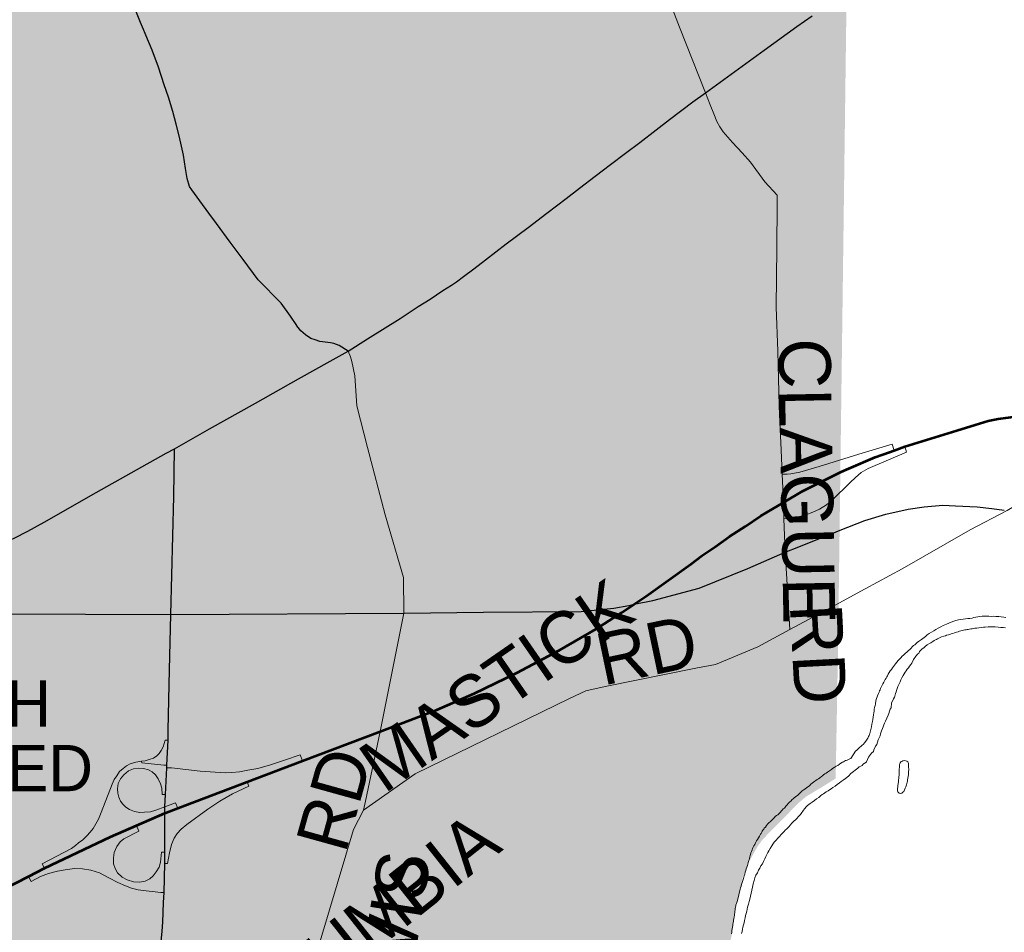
# Model space of a CAD drawing. Header units: feet. Extents: x 92 to 141.3, y -5 to 23.6.
# Tile 52 of 256: x 111.2 to 113.4, y 5.1 to 7.1. Entities that reach past the tile are written whole.
import ezdxf
from ezdxf.enums import TextEntityAlignment as Align

# ---------------------------------------------------------------- set-up
doc = ezdxf.new("R2010")
doc.units = ezdxf.units.FT
doc.header["$MEASUREMENT"] = 0
doc.linetypes.add('CUY - Design$0$DGN1', pattern=[2231.760665, 0, -2231.760665])
for name, color, linetype, lineweight in [('CUY - Design$0$GM_X_City_Street', 7, 'Continuous', 0), ('CUY - Design$0$GM_X_Corporation', 7, 'CUY - Design$0$DGN1', 13), ('CUY - Design$0$GM_X_Corporation_Text', 7, 'Continuous', 13), ('CUY - Design$0$GM_X_Interchange_Ramps', 1, 'Continuous', 13), ('CUY - Design$0$GM_X_Interstate_Route', 1, 'Continuous', 53), ('CUY - Design$0$GM_X_Major_River', 5, 'Continuous', 13), ('CUY - Design$0$GM_X_Minor_Lake', 5, 'Continuous', 0), ('CUY - Design$0$GM_X_State_Route', 1, 'Continuous', 30)]:
    doc.layers.add(name, color=color, linetype=linetype, lineweight=lineweight)
doc.layers.add('CUY - Design$0$GM_X_State_Location', color=7, linetype='Continuous', lineweight=13, plot=False)
doc.layers.add('TX_X_20', color=7, linetype='Continuous')
doc.styles.add('CUY - Design$0$Styledgn030', font='dgn030.shx')

msp = doc.modelspace()

# ---------------------------------------------------------------- hatches: boundary and pattern name
at = {"layer": 'CUY - Design$0$GM_X_Corporation'}
for points in [[(107.6859, 10.2175), (109.3309, 10.2037), (113.0824, 10.169), (113.0543, 8.2495), (113.0532, 8.1738), (113.0498, 8.0281), (112.5478, 8.0322), (112.5466, 8.0091), (112.0028, 8.0144), (111.9877, 7.4623), (111.4562, 7.4668), (111.452, 7.2861), (111.4503, 7.2089), (111.4484, 7.159), (111.4419, 6.939), (109.7795, 6.9539), (109.767, 6.5809), (109.566, 6.5734), (109.5833, 6.5557), (109.4212, 6.3961), (109.4135, 6.375), (109.2203, 6.372), (109.2213, 5.799), (109.0545, 5.7974), (109.0295, 5.4342), (108.2575, 5.4392), (108.2534, 5.2366), (107.6693, 5.2421), (107.6725, 5.7958), (107.6773, 6.6519)], [(107.6693, 5.2421), (108.2534, 5.2366), (108.2575, 5.4392), (109.0295, 5.4342), (109.0545, 5.7974), (109.2213, 5.799), (109.2203, 6.372), (109.4135, 6.375), (109.4212, 6.3961), (109.5833, 6.5557), (109.566, 6.5734), (109.767, 6.5809), (109.7795, 6.9539), (111.4419, 6.939), (111.4484, 7.159), (111.4503, 7.2089), (111.452, 7.2861), (111.4562, 7.4668), (111.9877, 7.4623), (112.0028, 8.0144), (112.5466, 8.0091), (112.5478, 8.0322), (113.0498, 8.0281), (113.0385, 7.2174), (113.0193, 5.748), (113.014, 5.4581), (112.9828, 5.4386), (112.9486, 5.4182), (112.9322, 5.4045), (112.851, 5.3221), (112.8383, 5.3039), (112.819, 5.2683), (112.8084, 5.2422), (112.7999, 5.2088), (112.7938, 5.1815), (112.7826, 5.1093), (112.7664, 5.0407), (112.757, 5.0093), (112.7472, 4.994), (112.7316, 4.9816), (112.7139, 4.9732), (112.7024, 4.9711), (112.683, 4.9714), (112.6566, 4.9792), (112.6116, 4.9987), (112.5509, 5.0335), (112.5496, 4.8499), (112.5731, 4.8455), (112.5979, 4.8357), (112.6173, 4.8234), (112.6346, 4.805), (112.6491, 4.7914), (112.6698, 4.7766), (112.7075, 4.7496), (112.6686, 4.7486), (111.5394, 4.7582), (111.5344, 4.3514), (109.9034, 4.3586), (109.8998, 3.8008), (109.8088, 3.8012), (109.7046, 3.8007), (109.148, 3.8051), (109.148, 3.5707), (108.9454, 3.5777), (108.9441, 3.378), (107.6607, 3.391)]]:
    msp.add_hatch(color=256, dxfattribs=at).paths.add_polyline_path(points)

# ---------------------------------------------------------------- linework, layer by layer
at = {"layer": 'CUY - Design$0$GM_X_City_Street', "flags": 128}
for points in [[(112.7243, 6.9859), (112.6659, 7.1318), (112.6328, 7.2194), (112.6086, 7.2543), (112.5483, 7.4167), (112.5323, 7.4546), (112.5443, 7.8335), (112.5471, 7.9766), (112.5472, 7.9776)], [(112.8884, 6.2882), (112.8851, 6.4098), (112.8817, 6.5083), (112.8833, 6.6403), (112.8836, 6.7359), (112.8836, 6.7578), (112.8564, 6.7874), (112.8245, 6.8309), (112.8054, 6.8516), (112.7846, 6.875), (112.7638, 6.899), (112.7561, 6.9097), (112.7493, 6.9217), (112.7424, 6.9385), (112.7347, 6.959), (112.7243, 6.9859)], [(111.9624, 5.3876), (111.9667, 5.4074), (111.9997, 5.5632), (112.0521, 5.8266), (112.0515, 5.9057), (112.0104, 6.0453), (111.971, 6.1957), (111.9476, 6.2887), (111.9432, 6.3553), (111.9367, 6.3874), (111.9336, 6.3976), (111.9281, 6.4101)], [(112.8923, 6.1904), (112.8894, 6.252), (112.8884, 6.2882)], [(113.0046, 5.8402), (113.0798, 5.8806), (113.1619, 5.9256), (113.3136, 6.0119), (113.396, 6.055), (113.4651, 6.0963), (113.5531, 6.171), (113.6122, 6.226), (113.6238, 6.2355)], [(112.9015, 5.9624), (112.8989, 6.0369), (112.8976, 6.0733), (112.8948, 6.136), (112.8923, 6.1904)], [(112.9028, 5.9394), (112.9015, 5.9624)], [(112.9118, 5.7903), (112.9028, 5.9394)], [(111.9624, 5.3876), (112.0775, 5.4687), (112.4211, 5.6366), (112.4574, 5.6533), (112.5006, 5.6634), (112.7023, 5.7036), (112.7464, 5.7119), (112.8407, 5.7517), (112.9118, 5.7903), (113.0046, 5.8402)], [(111.8159, 4.9292), (111.9405, 5.3442), (111.9624, 5.3876)]]:
    msp.add_lwpolyline(points, dxfattribs=at)
at = {"layer": 'CUY - Design$0$GM_X_Corporation', "flags": 128}
for points in [[(107.6859, 10.2175), (109.3309, 10.2037), (113.0824, 10.169), (113.0543, 8.2495), (113.0532, 8.1738), (113.0498, 8.0281), (112.5478, 8.0322), (112.5466, 8.0091), (112.0028, 8.0144), (111.9877, 7.4623), (111.4562, 7.4668), (111.452, 7.2861), (111.4503, 7.2089), (111.4484, 7.159), (111.4419, 6.939), (109.7795, 6.9539), (109.767, 6.5809), (109.566, 6.5734), (109.5833, 6.5557), (109.4212, 6.3961), (109.4135, 6.375), (109.2203, 6.372), (109.2213, 5.799), (109.0545, 5.7974), (109.0295, 5.4342), (108.2575, 5.4392), (108.2534, 5.2366), (107.6693, 5.2421), (107.6725, 5.7958), (107.6773, 6.6519), (107.6859, 10.2175)], [(115.4589, 9.3015), (115.4843, 9.3061), (115.5147, 9.3125), (115.5451, 9.3164), (115.5669, 9.3177), (115.6002, 9.32), (115.6611, 9.3216), (115.6834, 9.3221), (115.7224, 9.327), (115.7783, 9.3343), (115.814, 9.3379), (115.8362, 9.3412), (115.8651, 9.3397), (115.9034, 9.3384), (115.9301, 9.3402), (115.9551, 9.3477), (115.9828, 9.3648), (115.9977, 9.3799), (116.0204, 9.4014), (116.0479, 9.4259), (116.071, 9.4441), (116.104, 9.4654), (116.1362, 9.4796), (116.1621, 9.4868), (116.1866, 9.4926), (116.2109, 9.4927), (116.239, 9.4887), (116.2792, 9.4755), (116.3155, 9.4535), (116.3389, 9.4338), (116.3533, 9.4172), (116.3604, 9.3897), (116.357, 9.3752), (116.3446, 9.356), (116.33, 9.3408), (116.3072, 9.3288), (116.2864, 9.3181), (116.2574, 9.3043), (116.2247, 9.2925), (116.1907, 9.2861), (116.1619, 9.281), (116.1064, 9.277), (116.0813, 9.2752), (116.0435, 9.2699), (116.0066, 9.2638), (115.9811, 9.2584), (115.9668, 9.2564), (115.9537, 9.2504), (115.9407, 9.2423), (115.9249, 9.2263), (115.9085, 9.2025), (115.9003, 9.18), (115.8986, 9.1585), (115.9024, 9.1347), (115.9131, 9.1118), (115.9499, 9.0433), (115.9823, 8.9878), (116.0057, 8.9491), (116.0319, 8.9113), (116.0649, 8.8682), (116.0823, 8.8438), (116.1003, 8.8252), (116.1287, 8.8048), (116.1483, 8.7924), (116.1601, 8.7806), (116.1724, 8.7627), (116.1828, 8.7328), (116.1878, 8.7107), (116.1833, 8.6879), (116.175, 8.6716), (116.1603, 8.661), (116.137, 8.654), (116.1124, 8.6465), (116.0924, 8.6391), (116.0761, 8.6297), (116.0396, 8.5996), (116.0105, 8.5731), (115.9831, 8.5395), (115.9515, 8.4927), (115.9269, 8.4427), (115.8846, 8.3553), (115.861, 8.3152), (115.8422, 8.2872), (115.8184, 8.2636), (115.7965, 8.2479), (115.7638, 8.2328), (115.7339, 8.2252), (115.6743, 8.2195), (115.6208, 8.2147), (115.5773, 8.2084), (115.5449, 8.1995), (115.5266, 8.1897), (115.5133, 8.175), (115.503, 8.1537), (115.4943, 8.1325), (115.4889, 8.1163), (115.4845, 8.0659), (115.4819, 8.0312), (115.4783, 7.9817), (115.4789, 7.9536), (115.4819, 7.9265), (115.4896, 7.8895), (115.4983, 7.8666), (115.5115, 7.8438), (115.5238, 7.8238), (115.5551, 7.7823), (115.5729, 7.7563), (115.5878, 7.7327), (115.5969, 7.7098), (115.6001, 7.6937), (115.6016, 7.676), (115.5986, 7.6632), (115.5924, 7.642), (115.5783, 7.6071), (115.5576, 7.57), (115.5359, 7.5386), (115.513, 7.5109), (115.483, 7.486), (115.4611, 7.4719), (115.4398, 7.4629), (115.3751, 7.4446), (115.3554, 7.4414), (115.3344, 7.4422), (115.3104, 7.4454), (115.288, 7.4528), (115.2659, 7.4676), (115.216, 7.5116), (115.1696, 7.5494), (115.135, 7.5714), (115.0971, 7.5917), (115.0714, 7.6027), (115.0452, 7.6125), (115.01, 7.6208), (114.9654, 7.629), (114.9183, 7.6384), (114.8749, 7.6437), (114.8423, 7.6463), (114.8141, 7.6396), (114.79, 7.6276), (114.7693, 7.6111), (114.7561, 7.5898), (114.7483, 7.569), (114.7433, 7.5507), (114.7423, 7.5359), (114.7424, 7.5128), (114.7386, 7.4768), (114.7326, 7.4462), (114.7288, 7.4263), (114.7202, 7.4051), (114.7112, 7.3777), (114.7049, 7.3441), (114.7007, 7.3247), (114.7029, 7.2979), (114.7057, 7.2798), (114.7139, 7.2602), (114.7386, 7.2017), (114.7671, 7.1544), (114.7899, 7.1054), (114.8059, 7.0628), (114.8244, 7.0009), (114.8319, 6.9553), (114.8347, 6.919), (114.8297, 6.8979), (114.8206, 6.8816), (114.8004, 6.8577), (114.7765, 6.8411), (114.728, 6.8117), (114.7061, 6.7976), (114.6879, 6.7812), (114.6757, 6.7702), (114.6627, 6.7621), (114.6411, 6.7477), (114.6281, 6.7404), (114.6118, 6.7326), (114.5803, 6.7205), (114.537, 6.7043), (114.5103, 6.6964), (114.4899, 6.6881), (114.459, 6.6871), (114.4278, 6.6827), (114.4011, 6.6793), (114.3798, 6.6735), (114.3631, 6.6649), (114.3517, 6.6565), (114.3352, 6.6376), (114.3168, 6.6083), (114.2933, 6.567), (114.2754, 6.518), (114.2607, 6.4686), (114.2504, 6.423), (114.2484, 6.3991), (114.2451, 6.359), (114.2459, 6.3367), (114.2466, 6.2815), (114.2521, 6.2127), (114.2586, 6.1522), (114.258, 6.0978), (114.2536, 6.0713), (114.2457, 6.0497), (114.2247, 6.0092), (114.2045, 5.9664), (114.1886, 5.9359), (114.1814, 5.9284), (114.16, 5.9048), (114.137, 5.8813), (114.07, 5.8278), (113.4054, 5.8261), (113.1129, 5.8273), (113.0773, 5.7977), (113.0193, 5.748), (113.0385, 7.2174), (113.0498, 8.0281), (113.0532, 8.1738), (113.9443, 8.1649), (113.9446, 8.2493), (113.9472, 8.9259), (114.0733, 8.9721), (114.18, 9.0166), (114.2726, 9.0602), (114.3691, 9.1018), (114.5058, 9.1593), (114.5015, 8.4858), (114.965, 8.4778), (114.9578, 8.5696), (114.95, 8.762), (115.4588, 8.7525), (115.4588, 8.9262), (115.474, 8.9252), (115.4734, 8.957), (115.5166, 8.9583), (115.5106, 8.9899), (115.4997, 9.0239), (115.4857, 9.0426), (115.464, 9.0603), (115.4598, 9.0635), (115.4593, 9.2036), (115.4589, 9.3015)], [(107.6693, 5.2421), (108.2534, 5.2366), (108.2575, 5.4392), (109.0295, 5.4342), (109.0545, 5.7974), (109.2213, 5.799), (109.2203, 6.372), (109.4135, 6.375), (109.4212, 6.3961), (109.5833, 6.5557), (109.566, 6.5734), (109.767, 6.5809), (109.7795, 6.9539), (111.4419, 6.939), (111.4484, 7.159), (111.4503, 7.2089), (111.452, 7.2861), (111.4562, 7.4668), (111.9877, 7.4623), (112.0028, 8.0144), (112.5466, 8.0091), (112.5478, 8.0322), (113.0498, 8.0281), (113.0385, 7.2174), (113.0193, 5.748), (113.014, 5.4581), (112.9828, 5.4386), (112.9486, 5.4182), (112.9322, 5.4045), (112.851, 5.3221), (112.8383, 5.3039), (112.819, 5.2683), (112.8084, 5.2422), (112.7999, 5.2088), (112.7938, 5.1815), (112.7826, 5.1093), (112.7664, 5.0407), (112.757, 5.0093), (112.7472, 4.994), (112.7316, 4.9816), (112.7139, 4.9732), (112.7024, 4.9711), (112.683, 4.9714), (112.6566, 4.9792), (112.6116, 4.9987), (112.5509, 5.0335), (112.5496, 4.8499), (112.5731, 4.8455), (112.5979, 4.8357), (112.6173, 4.8234), (112.6346, 4.805), (112.6491, 4.7914), (112.6698, 4.7766), (112.7075, 4.7496), (112.6686, 4.7486), (111.5394, 4.7582), (111.5344, 4.3514), (109.9034, 4.3586), (109.8998, 3.8008), (109.8088, 3.8012), (109.7046, 3.8007), (109.148, 3.8051), (109.148, 3.5707), (108.9454, 3.5777), (108.9441, 3.378), (107.6607, 3.391), (107.6693, 5.2421)], [(112.9422, 3.8867), (112.9286, 3.8753), (112.9579, 3.8125), (112.9486, 3.8108), (112.9586, 3.7819), (112.9751, 3.768), (112.9819, 3.7679), (113.0003, 3.7426), (113.0137, 3.7194), (113.0301, 3.7327), (113.0448, 3.7731), (113.0296, 3.8231), (113.0408, 3.8272), (113.0604, 3.7631), (113.0701, 3.7849), (113.0874, 3.8188), (113.1114, 3.8464), (113.1089, 3.8537), (113.1198, 3.8582), (113.1684, 3.8751), (113.2052, 3.8904), (113.2215, 3.8932), (113.2285, 3.8934), (113.2431, 3.8927), (113.2639, 3.8905), (113.322, 3.883), (113.3227, 3.9231), (113.3536, 3.922), (113.3528, 3.8768), (113.3732, 3.8717), (113.3871, 3.863), (113.3948, 3.8937), (113.4093, 3.9083), (113.4508, 3.8834), (113.4583, 3.8921), (113.4615, 3.904), (113.4121, 3.9182), (113.4217, 3.954), (113.4711, 3.9398), (113.483, 3.9841), (113.503, 4.0457), (113.6264, 4.0479), (113.6064, 3.9862), (113.7518, 3.9888), (113.749, 3.8279), (113.8059, 3.826), (113.8061, 3.8342), (113.8519, 3.8326), (113.855, 3.8922), (113.9407, 3.8877), (113.9396, 3.8249), (114.0429, 3.8973), (114.0766, 3.8955), (114.0761, 3.8811), (114.2159, 3.8762), (114.2134, 3.8059), (114.2872, 3.802), (114.2857, 3.7187), (114.3488, 3.7154), (114.351, 3.7272), (114.3556, 3.7364), (114.3606, 3.7396), (114.458, 3.9393), (114.5641, 3.9375), (114.5743, 3.9477), (114.5888, 3.965), (114.6034, 3.9768), (114.8143, 4.1938), (114.8407, 4.2353), (114.8699, 4.2747), (115.4463, 5.2201), (115.501, 5.3095), (115.5284, 5.364), (115.5479, 5.4201), (115.5661, 5.5009), (115.5725, 5.5307), (115.5682, 5.5603), (115.5417, 5.6967), (115.5286, 5.7583), (115.5167, 5.7948), (115.4935, 5.822), (115.4921, 5.8322), (115.669, 5.834), (115.8477, 5.8348), (115.9112, 5.9502), (116.0428, 5.957), (116.3277, 5.9432), (116.4738, 5.9535), (116.9743, 5.9396), (116.9926, 5.9533), (117.2301, 5.9498), (117.2337, 5.943), (117.3209, 5.9429), (117.387, 6.0081), (117.4101, 6.0236), (117.4354, 6.0387), (117.4631, 6.0534), (117.4887, 6.0653), (117.5132, 6.0752), (117.5413, 6.0851), (117.5644, 6.092), (117.5805, 6.0962), (117.6, 6.1006), (117.6313, 6.1063), (117.6538, 6.1092), (117.6725, 6.111), (117.6978, 6.1124), (117.7289, 6.1127), (117.7754, 6.111), (118.3681, 6.0903), (118.3856, 6.0897), (118.3832, 6.0093), (118.379, 5.965), (118.3705, 5.9172), (118.3464, 5.8457), (118.1809, 5.8436), (118.1814, 5.5651), (118.1728, 4.8384), (118.1628, 4.0828), (118.1587, 3.5586), (117.6231, 3.5716), (117.5444, 3.5746), (117.5442, 3.563), (117.148, 3.5658), (117.1482, 3.4507), (117.0126, 3.4513), (117.0141, 3.585), (116.3508, 3.6022), (114.9362, 3.641), (114.9152, 3.6385), (114.9021, 3.6337), (114.8655, 3.6341), (114.8657, 3.6412), (114.8616, 3.644), (114.0614, 3.6561), (113.0584, 3.6712), (112.9744, 3.6666), (112.974, 3.6323), (112.9547, 3.6381), (112.9431, 3.6496), (112.9353, 3.6623), (112.9186, 3.7163), (112.9007, 3.7653), (112.8924, 3.7855), (112.8787, 3.804), (112.8605, 3.8229), (112.8328, 3.8388), (112.8171, 3.8474), (112.7949, 3.8556), (112.7668, 3.8686), (112.7552, 3.8768), (112.7461, 3.8863), (112.7341, 3.9048), (112.725, 3.9192), (112.7093, 3.9315), (112.6949, 3.9347), (112.6714, 3.9334), (112.6273, 3.9282), (112.603, 3.9232), (112.5532, 3.9101), (112.5421, 3.9101), (112.5339, 3.9138), (112.5247, 3.9298), (112.5189, 3.9397), (112.5099, 3.9454), (112.4921, 3.9466), (112.481, 3.9482), (112.4736, 3.9527), (112.4665, 3.9642), (112.4586, 3.9848), (112.4535, 4.0211), (112.4576, 4.0434), (112.4702, 4.0674), (112.4862, 4.086), (112.4994, 4.0964), (112.5167, 4.1039), (112.5471, 4.1106), (112.5796, 4.1137), (112.5978, 4.1187), (112.6163, 4.1217), (112.6603, 4.1281), (112.6706, 4.1327), (112.6825, 4.1401), (112.6973, 4.1567), (112.7092, 4.1728), (112.7252, 4.1878), (112.7367, 4.199), (112.7584, 4.2255), (112.7723, 4.2548), (112.7755, 4.273), (112.773, 4.2936), (112.7684, 4.3093), (112.7597, 4.322), (112.7489, 4.3315), (112.7341, 4.3388), (112.7201, 4.3387), (112.7044, 4.3329), (112.6798, 4.3196), (112.6571, 4.3121), (112.6366, 4.3099), (112.6205, 4.3106), (112.6069, 4.3151), (112.5895, 4.3291), (112.5771, 4.3434), (112.5676, 4.3644), (112.5625, 4.3838), (112.5321, 4.3787), (112.5074, 4.3703), (112.4831, 4.3587), (112.4358, 4.3333), (112.4198, 4.327), (112.4103, 4.3253), (112.3976, 4.3269), (112.3852, 4.3293), (112.3716, 4.3392), (112.3559, 4.3511), (112.3455, 4.3634), (112.338, 4.3832), (112.3184, 4.4392), (112.3163, 4.4495), (112.3171, 4.4623), (112.322, 4.4825), (112.3285, 4.4929), (112.3641, 4.5545), (112.401, 4.6153), (112.4071, 4.6232), (112.4149, 4.6298), (112.4277, 4.6365), (112.4511, 4.642), (112.4894, 4.6384), (112.508, 4.6344), (112.5732, 4.6145), (112.5884, 4.6121), (112.6037, 4.6142), (112.6176, 4.6205), (112.6333, 4.6234), (112.6514, 4.6227), (112.6708, 4.6261), (112.6876, 4.6344), (112.7085, 4.6564), (112.72, 4.6836), (112.7244, 4.7006), (112.726, 4.7183), (112.7181, 4.7369), (112.7075, 4.7496), (112.6698, 4.7766), (112.6491, 4.7914), (112.6346, 4.805), (112.6173, 4.8234), (112.5979, 4.8357), (112.5731, 4.8455), (112.5496, 4.8499), (112.5509, 5.0335), (112.6116, 4.9987), (112.6566, 4.9792), (112.683, 4.9714), (112.7024, 4.9711), (112.7139, 4.9732), (112.7316, 4.9816), (112.7472, 4.994), (112.757, 5.0093), (112.7664, 5.0407), (112.7826, 5.1093), (112.7938, 5.1815), (112.7999, 5.2088), (112.8084, 5.2422), (112.819, 5.2683), (112.8383, 5.3039), (112.851, 5.3221), (112.9322, 5.4045), (112.9486, 5.4182), (112.9828, 5.4386), (113.014, 5.4581), (113.0193, 5.748), (113.0773, 5.7977), (113.1129, 5.8273), (113.4054, 5.8261), (114.07, 5.8278), (114.1077, 5.8279), (114.0993, 5.8128), (114.0794, 5.7882), (114.0414, 5.7339), (114.0357, 5.7227), (114.01, 5.6961), (114.0189, 5.674), (114.014, 5.6718), (114.0293, 5.6338), (113.5937, 5.0557), (113.5935, 5.05), (113.5928, 5.0423), (113.5921, 5.0372), (113.5915, 5.0339), (113.5907, 5.0303), (113.5897, 5.0267), (113.5875, 5.0197), (113.5849, 5.0128), (113.5828, 5.0083), (113.5809, 5.0044), (113.5528, 5.02), (113.5392, 4.9989), (113.5566, 4.9809), (113.5616, 4.9754), (113.5652, 4.9714), (113.5698, 4.9658), (113.573, 4.9617), (113.576, 4.9577), (113.3819, 4.7948), (113.3857, 5.0122), (113.3796, 5.0013), (113.3211, 4.9191), (113.2845, 4.8746), (113.2991, 4.8027), (113.343, 4.7992), (113.3503, 4.7273), (113.2004, 4.6314), (112.9629, 4.4156), (112.93, 4.3712), (112.896, 4.3333), (112.8672, 4.2788), (112.8506, 4.2085), (112.8518, 4.0726), (112.8723, 4.011), (112.9422, 3.8867)]]:
    msp.add_lwpolyline(points, dxfattribs=at)
at = {"layer": 'CUY - Design$0$GM_X_Interchange_Ramps', "flags": 128}
for points in [[(113.1443, 6.1892), (113.1396, 6.2031), (113.0654, 6.1808), (112.977, 6.153), (112.9342, 6.1405), (112.9142, 6.1368), (112.9058, 6.1363), (112.8948, 6.136)], [(112.8989, 6.0369), (112.909, 6.0371), (112.9286, 6.0403), (112.9477, 6.0456), (112.9631, 6.0514), (112.9779, 6.0583), (112.9933, 6.0679), (113.006, 6.0779), (113.0463, 6.1177), (113.058, 6.1289), (113.0707, 6.1395), (113.0866, 6.1485), (113.172, 6.1851), (113.1677, 6.1976)], [(111.5272, 5.5432), (111.5207, 5.5434), (111.5164, 5.5288), (111.5119, 5.5203), (111.5073, 5.5142), (111.5022, 5.5083), (111.4947, 5.5038), (111.4849, 5.5002), (111.4758, 5.4977), (111.4683, 5.4966), (111.4557, 5.4943), (111.443, 5.4908), (111.4349, 5.4865), (111.4271, 5.4807), (111.4193, 5.4735), (111.4128, 5.4644), (111.4073, 5.456), (111.4024, 5.4453), (111.3783, 5.3822), (111.3725, 5.3679), (111.3663, 5.3572), (111.3605, 5.3468), (111.354, 5.3383), (111.3462, 5.3305), (111.3371, 5.3217), (111.328, 5.3146), (111.3208, 5.3087), (111.3124, 5.3025), (111.247, 5.2684), (111.2521, 5.2584)], [(111.8263, 5.4973), (111.8213, 5.5112), (111.7865, 5.4989), (111.755, 5.4885), (111.727, 5.4807), (111.7046, 5.4765), (111.6861, 5.4729), (111.6695, 5.4713), (111.6542, 5.4706), (111.5987, 5.4745), (111.5346, 5.4817), (111.5243, 5.482)], [(111.5246, 5.4876), (111.5177, 5.4878), (111.4687, 5.493), (111.4683, 5.4966)], [(111.5486, 5.3919), (111.5437, 5.4036), (111.5203, 5.3951), (111.5002, 5.3877), (111.4882, 5.3841), (111.4749, 5.3828), (111.4641, 5.3825), (111.4521, 5.3845), (111.4414, 5.389), (111.4329, 5.3945), (111.4261, 5.401), (111.4209, 5.4079), (111.4173, 5.4166), (111.4151, 5.4254), (111.4144, 5.4355), (111.4164, 5.4472), (111.4212, 5.4576), (111.4284, 5.4667), (111.4388, 5.4752), (111.4502, 5.4794), (111.4615, 5.4813), (111.4723, 5.4804), (111.4833, 5.4771), (111.4921, 5.4729), (111.4992, 5.4661), (111.5054, 5.4573), (111.51, 5.4466), (111.5132, 5.4365), (111.5138, 5.4228), (111.5216, 5.4225)], [(111.5196, 5.2689), (111.5259, 5.2687), (111.5301, 5.2928), (111.535, 5.3113), (111.5405, 5.325), (111.5477, 5.336), (111.5561, 5.3455), (111.5688, 5.3559), (111.6156, 5.39), (111.6425, 5.4079), (111.6708, 5.4238), (111.7072, 5.4414), (111.7035, 5.4507)], [(111.5197, 5.2944), (111.5126, 5.2944), (111.5106, 5.272), (111.507, 5.2606), (111.5008, 5.2499), (111.494, 5.2414), (111.4862, 5.2346), (111.4765, 5.2294), (111.4641, 5.2271), (111.4502, 5.2281), (111.4359, 5.2323), (111.4248, 5.2385), (111.4147, 5.2479), (111.4095, 5.2577), (111.406, 5.2684), (111.406, 5.2814), (111.4073, 5.2931), (111.4128, 5.3064), (111.4203, 5.3168), (111.429, 5.324), (111.4619, 5.3409), (111.4571, 5.3536)], [(111.2162, 5.24), (111.222, 5.2287), (111.2431, 5.2395), (111.261, 5.2463), (111.2808, 5.2518), (111.3023, 5.2557), (111.3192, 5.2577), (111.3364, 5.257), (111.3549, 5.2538), (111.3741, 5.2479), (111.3956, 5.2372), (111.4151, 5.2268), (111.432, 5.2187), (111.4456, 5.2138), (111.4609, 5.2102), (111.4784, 5.2076), (111.4918, 5.2066), (111.5112, 5.2044), (111.5182, 5.204)]]:
    msp.add_lwpolyline(points, dxfattribs=at)
at = {"layer": 'CUY - Design$0$GM_X_Interstate_Route', "flags": 128}
for points in [[(113.134, 6.1855), (113.1443, 6.1892), (113.1677, 6.1976), (113.2838, 6.2334), (113.3246, 6.2459), (113.3534, 6.2546), (113.3761, 6.2593), (113.3987, 6.2622), (113.4247, 6.266), (113.4581, 6.2695), (113.4976, 6.2729), (113.5631, 6.2785), (113.6246, 6.2816), (113.6792, 6.2835), (113.6963, 6.284), (113.7441, 6.2829), (113.7779, 6.2814), (113.8158, 6.2782), (114.0029, 6.2659)], [(113.043, 6.1485), (113.1017, 6.1739), (113.134, 6.1855)], [(111.5197, 5.3809), (111.5486, 5.3919), (111.7035, 5.4507), (111.8263, 5.4973), (111.9997, 5.5632), (112.1261, 5.6113), (112.2087, 5.6475), (112.3041, 5.6938), (112.3992, 5.7443), (112.4797, 5.7912), (112.5378, 5.8279), (112.5652, 5.8463), (112.5919, 5.8643), (112.6918, 5.9354), (112.7169, 5.9548), (112.7458, 5.9742), (112.7779, 5.9969), (112.8125, 6.0199), (112.8476, 6.043), (112.8976, 6.0733), (112.9399, 6.0985), (113.0264, 6.1413), (113.043, 6.1485)], [(111.1348, 5.1982), (111.2162, 5.24), (111.2521, 5.2584), (111.3993, 5.3284), (111.4571, 5.3536), (111.5197, 5.3809)]]:
    msp.add_lwpolyline(points, dxfattribs=at)
at = {"layer": 'CUY - Design$0$GM_X_Major_River', "flags": 128}
for points in [[(113.0476, 5.5024), (113.0582, 5.5189), (113.0615, 5.5214), (113.0635, 5.5235), (113.0655, 5.5256), (113.0676, 5.5277), (113.07, 5.5294), (113.0724, 5.532), (113.0757, 5.5349), (113.0785, 5.5379), (113.0809, 5.5412), (113.0829, 5.5433), (113.0857, 5.5483), (113.0873, 5.5516), (113.0889, 5.5542), (113.0897, 5.5566), (113.0901, 5.5587), (113.0909, 5.5612), (113.0932, 5.5703), (113.0939, 5.5736), (113.0947, 5.5794), (113.0958, 5.5848), (113.0965, 5.5898), (113.0973, 5.5948), (113.098, 5.6001), (113.0987, 5.6047), (113.0995, 5.608), (113.0998, 5.6122), (113.1006, 5.6163), (113.1017, 5.6209), (113.1025, 5.6238), (113.1029, 5.6258), (113.104, 5.6345), (113.1071, 5.6424), (113.1095, 5.6478), (113.1107, 5.6508), (113.1119, 5.6537), (113.1131, 5.6558), (113.1142, 5.6587), (113.1158, 5.6632), (113.1178, 5.6662), (113.1194, 5.6691), (113.121, 5.6724), (113.123, 5.6758), (113.1246, 5.6787), (113.1266, 5.682), (113.1282, 5.6845), (113.1294, 5.687), (113.131, 5.6908), (113.133, 5.6941), (113.1354, 5.6979), (113.1382, 5.7012), (113.1406, 5.705), (113.1431, 5.7079), (113.1451, 5.7104), (113.1471, 5.7138), (113.1499, 5.7176), (113.1531, 5.7213), (113.1564, 5.7243), (113.1592, 5.7272), (113.162, 5.7306), (113.1653, 5.7331), (113.1685, 5.7369), (113.173, 5.7403), (113.1819, 5.7483), (113.1844, 5.7512), (113.1872, 5.7542), (113.19, 5.7563), (113.1925, 5.7584), (113.1953, 5.7609), (113.1982, 5.7631), (113.201, 5.7648), (113.2051, 5.7677), (113.208, 5.7699), (113.2112, 5.772), (113.2141, 5.7745), (113.2181, 5.7779), (113.2226, 5.7809), (113.2275, 5.7839), (113.2324, 5.7868), (113.2373, 5.7898), (113.2426, 5.7928), (113.2479, 5.7958), (113.2536, 5.7992), (113.261, 5.8018), (113.2663, 5.8044), (113.2713, 5.8066), (113.277, 5.8087), (113.2819, 5.8105), (113.2873, 5.8114), (113.2926, 5.8124), (113.2976, 5.8129), (113.3029, 5.8138), (113.3083, 5.8143), (113.3128, 5.8148), (113.3177, 5.8157), (113.3218, 5.8166), (113.326, 5.8175)], [(113.326, 5.8175), (113.3218, 5.8166), (113.3177, 5.8157), (113.3128, 5.8148), (113.3083, 5.8143), (113.3029, 5.8138), (113.2976, 5.8129), (113.2926, 5.8124), (113.2873, 5.8114), (113.2819, 5.8105), (113.277, 5.8087), (113.2713, 5.8066), (113.2663, 5.8044), (113.261, 5.8018), (113.2536, 5.7992), (113.2479, 5.7958), (113.2426, 5.7928), (113.2373, 5.7898), (113.2324, 5.7868), (113.2275, 5.7839), (113.2226, 5.7809), (113.2181, 5.7779), (113.2141, 5.7745), (113.2112, 5.772), (113.208, 5.7699), (113.2051, 5.7677), (113.201, 5.7648), (113.1982, 5.7631), (113.1953, 5.7609), (113.1925, 5.7584), (113.19, 5.7563), (113.1872, 5.7542), (113.1844, 5.7512), (113.1819, 5.7483), (113.173, 5.7403), (113.1685, 5.7369), (113.1653, 5.7331), (113.162, 5.7306), (113.1592, 5.7272), (113.1564, 5.7243), (113.1531, 5.7213), (113.1499, 5.7176), (113.1471, 5.7138), (113.1451, 5.7104), (113.1431, 5.7079), (113.1406, 5.705), (113.1382, 5.7012), (113.1354, 5.6979), (113.133, 5.6941), (113.131, 5.6908), (113.1294, 5.687), (113.1282, 5.6845), (113.1266, 5.682), (113.1246, 5.6787), (113.123, 5.6758), (113.121, 5.6724), (113.1194, 5.6691), (113.1178, 5.6662), (113.1158, 5.6632), (113.1142, 5.6587), (113.1131, 5.6558), (113.1119, 5.6537), (113.1107, 5.6508), (113.1095, 5.6478), (113.1071, 5.6424), (113.104, 5.6345), (113.1029, 5.6258), (113.1025, 5.6238), (113.1017, 5.6209), (113.1006, 5.6163), (113.0998, 5.6122), (113.0995, 5.608), (113.0987, 5.6047), (113.098, 5.6001), (113.0973, 5.5948), (113.0965, 5.5898), (113.0958, 5.5848), (113.0947, 5.5794), (113.0939, 5.5736), (113.0932, 5.5703), (113.0909, 5.5612), (113.0901, 5.5587), (113.0897, 5.5566), (113.0889, 5.5542), (113.0873, 5.5516), (113.0857, 5.5483), (113.0829, 5.5433), (113.0809, 5.5412), (113.0785, 5.5379), (113.0757, 5.5349), (113.0724, 5.532), (113.07, 5.5294), (113.0676, 5.5277), (113.0655, 5.5256), (113.0635, 5.5235), (113.0615, 5.5214), (113.0582, 5.5189), (113.0476, 5.5024)], [(113.326, 5.8175), (113.3305, 5.8184), (113.3354, 5.819), (113.34, 5.8195), (113.3449, 5.8195), (113.3503, 5.8196), (113.3552, 5.8197), (113.3602, 5.8194), (113.3651, 5.8195), (113.3705, 5.8192), (113.3775, 5.8189), (113.3829, 5.8182), (113.3883, 5.8175), (113.3933, 5.8168)], [(113.3933, 5.8168), (113.3883, 5.8175), (113.3829, 5.8182), (113.3775, 5.8189), (113.3705, 5.8192), (113.3651, 5.8195), (113.3602, 5.8194), (113.3552, 5.8197), (113.3503, 5.8196), (113.3449, 5.8195), (113.34, 5.8195), (113.3354, 5.819), (113.3305, 5.8184), (113.326, 5.8175)], [(113.0479, 5.4694), (113.0635, 5.4814), (113.0667, 5.484), (113.07, 5.4853), (113.0728, 5.4874), (113.0753, 5.4899), (113.0781, 5.492), (113.0802, 5.4933), (113.083, 5.4954), (113.0874, 5.5058), (113.0938, 5.5146), (113.0979, 5.518), (113.099, 5.5217), (113.1026, 5.5301), (113.1058, 5.5338), (113.1085, 5.5442), (113.1113, 5.5505), (113.1133, 5.553), (113.1136, 5.5579), (113.116, 5.5642), (113.118, 5.5692), (113.1195, 5.5733), (113.1211, 5.5779), (113.1231, 5.5816), (113.1247, 5.5858), (113.1306, 5.5995), (113.1322, 5.6033), (113.1338, 5.6083), (113.1357, 5.6124), (113.1373, 5.6154), (113.1384, 5.6261), (113.1427, 5.6353), (113.1451, 5.6394), (113.1459, 5.6419), (113.1463, 5.6444), (113.1475, 5.6477), (113.1491, 5.6515), (113.1506, 5.6561), (113.1521, 5.6631), (113.1553, 5.6689), (113.1573, 5.6735), (113.1593, 5.6777), (113.1613, 5.6823), (113.1641, 5.6873), (113.1665, 5.6915), (113.1689, 5.6948), (113.1709, 5.6977), (113.1733, 5.7015), (113.1761, 5.7048), (113.1785, 5.7082), (113.1814, 5.712), (113.1834, 5.7149), (113.1873, 5.7232), (113.1926, 5.7308), (113.197, 5.7362), (113.1991, 5.7367), (113.201, 5.7412), (113.2059, 5.7463), (113.2108, 5.7501), (113.2136, 5.7522), (113.2181, 5.7556), (113.223, 5.759), (113.2263, 5.7607), (113.2304, 5.7633), (113.2332, 5.7654), (113.2365, 5.7671), (113.2389, 5.768), (113.241, 5.7693), (113.2434, 5.7705), (113.2455, 5.7718), (113.25, 5.7736), (113.2549, 5.7753), (113.2586, 5.7762), (113.2611, 5.7771), (113.2656, 5.7784), (113.268, 5.7793), (113.2709, 5.7801), (113.2746, 5.7815), (113.2783, 5.7828), (113.2808, 5.7836), (113.2832, 5.7841), (113.2865, 5.785), (113.2898, 5.7863), (113.2927, 5.7872), (113.296, 5.7876), (113.2984, 5.7885), (113.3017, 5.789), (113.3046, 5.7895), (113.3071, 5.7899), (113.3091, 5.7904), (113.312, 5.7908), (113.3149, 5.7913), (113.3182, 5.7918), (113.3211, 5.7923), (113.3243, 5.7927), (113.3285, 5.7932), (113.333, 5.7937)], [(113.0479, 5.4694), (113.0635, 5.4814), (113.0667, 5.484), (113.07, 5.4853), (113.0728, 5.4874), (113.0753, 5.4899), (113.0781, 5.492), (113.0802, 5.4933), (113.083, 5.4954), (113.0874, 5.5058), (113.0938, 5.5146), (113.0979, 5.518), (113.099, 5.5217), (113.1026, 5.5301), (113.1058, 5.5338), (113.1085, 5.5442), (113.1113, 5.5505), (113.1133, 5.553), (113.1136, 5.5579), (113.116, 5.5642), (113.118, 5.5692), (113.1195, 5.5733), (113.1211, 5.5779), (113.1231, 5.5816), (113.1247, 5.5858), (113.1306, 5.5995), (113.1322, 5.6033), (113.1338, 5.6083), (113.1357, 5.6124), (113.1373, 5.6154), (113.1384, 5.6261), (113.1427, 5.6353), (113.1451, 5.6394), (113.1459, 5.6419), (113.1463, 5.6444), (113.1475, 5.6477), (113.1491, 5.6515), (113.1506, 5.6561), (113.1521, 5.6631), (113.1553, 5.6689), (113.1573, 5.6735), (113.1593, 5.6777), (113.1613, 5.6823), (113.1641, 5.6873), (113.1665, 5.6915), (113.1689, 5.6948), (113.1709, 5.6977), (113.1733, 5.7015), (113.1761, 5.7048), (113.1785, 5.7082), (113.1814, 5.712), (113.1834, 5.7149), (113.1873, 5.7232), (113.1926, 5.7308), (113.197, 5.7362), (113.1991, 5.7367), (113.201, 5.7412), (113.2059, 5.7463), (113.2108, 5.7501), (113.2136, 5.7522), (113.2181, 5.7556), (113.223, 5.759), (113.2263, 5.7607), (113.2304, 5.7633), (113.2332, 5.7654), (113.2365, 5.7671), (113.2389, 5.768), (113.241, 5.7693), (113.2434, 5.7705), (113.2455, 5.7718), (113.25, 5.7736), (113.2549, 5.7753), (113.2586, 5.7762), (113.2611, 5.7771), (113.2656, 5.7784), (113.268, 5.7793), (113.2709, 5.7801), (113.2746, 5.7815), (113.2783, 5.7828), (113.2808, 5.7836), (113.2832, 5.7841), (113.2865, 5.785), (113.2898, 5.7863), (113.2927, 5.7872), (113.296, 5.7876), (113.2984, 5.7885), (113.3017, 5.789), (113.3046, 5.7895), (113.3071, 5.7899), (113.3091, 5.7904), (113.312, 5.7908), (113.3149, 5.7913), (113.3182, 5.7918), (113.3211, 5.7923), (113.3243, 5.7927), (113.3285, 5.7932), (113.333, 5.7937)], [(113.333, 5.7937), (113.3392, 5.7947), (113.3429, 5.7952), (113.3466, 5.7956), (113.3536, 5.7962), (113.3573, 5.7963), (113.3623, 5.7963), (113.3693, 5.7957), (113.3759, 5.795), (113.3817, 5.7947), (113.3867, 5.7943), (113.392, 5.794)], [(113.333, 5.7937), (113.3392, 5.7947), (113.3429, 5.7952), (113.3466, 5.7956), (113.3536, 5.7962), (113.3573, 5.7963), (113.3623, 5.7963), (113.3693, 5.7957), (113.3759, 5.795), (113.3817, 5.7947), (113.3867, 5.7943), (113.392, 5.794)], [(113.0476, 5.5024), (113.0456, 5.5017), (113.0423, 5.5008), (113.0398, 5.4992), (113.0377, 5.4984), (113.0357, 5.4979), (113.0315, 5.4954), (113.0291, 5.4946), (113.0254, 5.4921), (113.0225, 5.4901), (113.0192, 5.4872), (113.0151, 5.4855), (113.0126, 5.4838), (113.0105, 5.4826), (113.0068, 5.4801), (113.0044, 5.4784), (112.9961, 5.4722), (112.9928, 5.4701), (112.9899, 5.4685), (112.9871, 5.466), (112.9846, 5.4643), (112.9821, 5.4623), (112.9788, 5.4598), (112.9759, 5.4577), (112.9727, 5.4556), (112.9702, 5.454), (112.9673, 5.4519), (112.9644, 5.4498), (112.9615, 5.4478), (112.9587, 5.4457), (112.9554, 5.4415), (112.9496, 5.4378), (112.9451, 5.4341), (112.9414, 5.432), (112.9393, 5.4308), (112.9352, 5.4266), (112.9331, 5.4245), (112.9294, 5.4208), (112.9249, 5.4171), (112.9216, 5.415), (112.9196, 5.4129), (112.9171, 5.4113), (112.9138, 5.4076), (112.9117, 5.4059), (112.9084, 5.4026), (112.906, 5.3993), (112.9031, 5.3964), (112.8998, 5.3922), (112.8973, 5.3906), (112.8957, 5.3885), (112.8936, 5.3864), (112.8903, 5.3827), (112.8871, 5.3794), (112.885, 5.3773), (112.8825, 5.3757), (112.8796, 5.3736), (112.878, 5.3715), (112.8706, 5.3641), (112.8681, 5.362), (112.8661, 5.3599), (112.8624, 5.3562), (112.8599, 5.3537), (112.8574, 5.35), (112.855, 5.3475), (112.8537, 5.345), (112.8521, 5.343), (112.8505, 5.3409), (112.8492, 5.3384), (112.848, 5.3359), (112.8463, 5.3339), (112.8447, 5.3297), (112.8418, 5.326), (112.8398, 5.3223), (112.8377, 5.319), (112.8353, 5.3149), (112.834, 5.3115), (112.832, 5.3078), (112.8303, 5.3049), (112.8291, 5.302), (112.8283, 5.2991), (112.8267, 5.2958), (112.8254, 5.2925), (112.8242, 5.2892), (112.8234, 5.2863), (112.8226, 5.2834), (112.8218, 5.2797), (112.821, 5.2772), (112.8201, 5.2739), (112.8193, 5.2706), (112.8181, 5.2673), (112.8173, 5.264), (112.8161, 5.2603), (112.8148, 5.2566), (112.814, 5.2533), (112.8128, 5.2496), (112.8116, 5.2454), (112.8103, 5.2413), (112.8087, 5.2355), (112.8071, 5.231), (112.8059, 5.2264)], [(113.0476, 5.5024), (113.0456, 5.5017), (113.0423, 5.5008), (113.0398, 5.4992), (113.0377, 5.4984), (113.0357, 5.4979), (113.0315, 5.4954), (113.0291, 5.4946), (113.0254, 5.4921), (113.0225, 5.4901), (113.0192, 5.4872), (113.0151, 5.4855), (113.0126, 5.4838), (113.0105, 5.4826), (113.0068, 5.4801), (113.0044, 5.4784), (112.9961, 5.4722), (112.9928, 5.4701), (112.9899, 5.4685), (112.9871, 5.466), (112.9846, 5.4643), (112.9821, 5.4623), (112.9788, 5.4598), (112.9759, 5.4577), (112.9727, 5.4556), (112.9702, 5.454), (112.9673, 5.4519), (112.9644, 5.4498), (112.9615, 5.4478), (112.9587, 5.4457), (112.9554, 5.4415), (112.9496, 5.4378), (112.9451, 5.4341), (112.9414, 5.432), (112.9393, 5.4308), (112.9352, 5.4266), (112.9331, 5.4245), (112.9294, 5.4208), (112.9249, 5.4171), (112.9216, 5.415), (112.9196, 5.4129), (112.9171, 5.4113), (112.9138, 5.4076), (112.9117, 5.4059), (112.9084, 5.4026), (112.906, 5.3993), (112.9031, 5.3964), (112.8998, 5.3922), (112.8973, 5.3906), (112.8957, 5.3885), (112.8936, 5.3864), (112.8903, 5.3827), (112.8871, 5.3794), (112.885, 5.3773), (112.8825, 5.3757), (112.8796, 5.3736), (112.878, 5.3715), (112.8706, 5.3641), (112.8681, 5.362), (112.8661, 5.3599), (112.8624, 5.3562), (112.8599, 5.3537), (112.8574, 5.35), (112.855, 5.3475), (112.8537, 5.345), (112.8521, 5.343), (112.8505, 5.3409), (112.8492, 5.3384), (112.848, 5.3359), (112.8463, 5.3339), (112.8447, 5.3297), (112.8418, 5.326), (112.8398, 5.3223), (112.8377, 5.319), (112.8353, 5.3149), (112.834, 5.3115), (112.832, 5.3078), (112.8303, 5.3049), (112.8291, 5.302), (112.8283, 5.2991), (112.8267, 5.2958), (112.8254, 5.2925), (112.8242, 5.2892), (112.8234, 5.2863), (112.8226, 5.2834), (112.8218, 5.2797), (112.821, 5.2772), (112.8201, 5.2739), (112.8193, 5.2706), (112.8181, 5.2673), (112.8173, 5.264), (112.8161, 5.2603), (112.8148, 5.2566), (112.814, 5.2533), (112.8128, 5.2496), (112.8116, 5.2454), (112.8103, 5.2413), (112.8087, 5.2355), (112.8071, 5.231), (112.8059, 5.2264)], [(113.0479, 5.4694), (113.0428, 5.4633), (113.0362, 5.4579), (113.0304, 5.4542), (113.0263, 5.4513), (113.0222, 5.4484), (113.0173, 5.445), (113.0127, 5.4413), (113.0078, 5.438), (113.0041, 5.4355), (113.0004, 5.433), (112.9971, 5.4305), (112.993, 5.4285), (112.9901, 5.4264), (112.9868, 5.4243), (112.9839, 5.4222), (112.9802, 5.4197), (112.9765, 5.416), (112.9712, 5.4127), (112.9666, 5.409), (112.9617, 5.4057), (112.9571, 5.4027), (112.9539, 5.4003), (112.9514, 5.3978), (112.9489, 5.3957), (112.9444, 5.3903), (112.9423, 5.3878), (112.9407, 5.3854), (112.9386, 5.3821), (112.9354, 5.3779), (112.9333, 5.3754), (112.9308, 5.3725), (112.928, 5.3696), (112.9247, 5.3663), (112.9214, 5.3638), (112.9185, 5.3609), (112.916, 5.358), (112.9131, 5.3547), (112.9099, 5.3502), (112.9049, 5.3464), (112.9016, 5.3431), (112.8992, 5.3402), (112.8963, 5.3369), (112.8852, 5.3249), (112.8815, 5.3208), (112.8774, 5.3162), (112.8741, 5.3121), (112.8716, 5.3079), (112.8679, 5.3022), (112.8651, 5.2972), (112.8626, 5.2931), (112.8605, 5.2889), (112.8585, 5.2844), (112.856, 5.279), (112.8536, 5.2736), (112.8507, 5.2683), (112.8474, 5.2633), (112.845, 5.2587), (112.8421, 5.2538), (112.8396, 5.248), (112.8363, 5.2426), (112.8343, 5.2372), (112.8323, 5.2306), (112.8302, 5.2232), (112.8286, 5.2162), (112.8274, 5.2092), (112.8257, 5.2025), (112.8245, 5.1959), (112.8229, 5.1897), (112.8213, 5.184), (112.8201, 5.1782), (112.818, 5.1716), (112.8168, 5.167), (112.816, 5.1625), (112.8148, 5.1575), (112.8135, 5.1526), (112.8123, 5.1476), (112.8111, 5.1422), (112.8099, 5.1369), (112.8087, 5.1319), (112.8074, 5.1269), (112.8066, 5.1228), (112.8058, 5.1175), (112.8046, 5.1125)], [(112.8046, 5.1125), (112.8058, 5.1175), (112.8066, 5.1228), (112.8074, 5.1269), (112.8087, 5.1319), (112.8099, 5.1369), (112.8111, 5.1422), (112.8123, 5.1476), (112.8135, 5.1526), (112.8148, 5.1575), (112.816, 5.1625), (112.8168, 5.167), (112.818, 5.1716), (112.8201, 5.1782), (112.8213, 5.184), (112.8229, 5.1897), (112.8245, 5.1959), (112.8257, 5.2025), (112.8274, 5.2092), (112.8286, 5.2162), (112.8302, 5.2232), (112.8323, 5.2306), (112.8343, 5.2372), (112.8363, 5.2426), (112.8396, 5.248), (112.8421, 5.2538), (112.845, 5.2587), (112.8474, 5.2633), (112.8507, 5.2683), (112.8536, 5.2736), (112.856, 5.279), (112.8585, 5.2844), (112.8605, 5.2889), (112.8626, 5.2931), (112.8651, 5.2972), (112.8679, 5.3022), (112.8716, 5.3079), (112.8741, 5.3121), (112.8774, 5.3162), (112.8815, 5.3208), (112.8852, 5.3249), (112.8963, 5.3369), (112.8992, 5.3402), (112.9016, 5.3431), (112.9049, 5.3464), (112.9099, 5.3502), (112.9131, 5.3547), (112.916, 5.358), (112.9185, 5.3609), (112.9214, 5.3638), (112.9247, 5.3663), (112.928, 5.3696), (112.9308, 5.3725), (112.9333, 5.3754), (112.9354, 5.3779), (112.9386, 5.3821), (112.9407, 5.3854), (112.9423, 5.3878), (112.9444, 5.3903), (112.9489, 5.3957), (112.9514, 5.3978), (112.9539, 5.4003), (112.9571, 5.4027), (112.9617, 5.4057), (112.9666, 5.409), (112.9712, 5.4127), (112.9765, 5.416), (112.9802, 5.4197), (112.9839, 5.4222), (112.9868, 5.4243), (112.9901, 5.4264), (112.993, 5.4285), (112.9971, 5.4305), (113.0004, 5.433), (113.0041, 5.4355), (113.0078, 5.438), (113.0127, 5.4413), (113.0173, 5.445), (113.0222, 5.4484), (113.0263, 5.4513), (113.0304, 5.4542), (113.0362, 5.4579), (113.0428, 5.4633), (113.0479, 5.4694)], [(112.8059, 5.2264), (112.8042, 5.2223), (112.8034, 5.2186), (112.8022, 5.2149), (112.8014, 5.2116), (112.7985, 5.1987), (112.7969, 5.1921), (112.7949, 5.1843), (112.7928, 5.1797), (112.792, 5.1768), (112.7916, 5.1744), (112.7908, 5.1719), (112.7904, 5.1686), (112.79, 5.1657), (112.7896, 5.1624), (112.7892, 5.1591), (112.7888, 5.1558), (112.7884, 5.1529), (112.788, 5.15), (112.7871, 5.1459), (112.7867, 5.143), (112.7863, 5.1401), (112.7859, 5.1368), (112.7851, 5.1335), (112.7847, 5.1306), (112.7843, 5.1269), (112.7835, 5.1232), (112.7831, 5.1194), (112.7827, 5.1157), (112.7819, 5.1124)], [(112.8059, 5.2264), (112.8042, 5.2223), (112.8034, 5.2186), (112.8022, 5.2149), (112.8014, 5.2116), (112.7985, 5.1987), (112.7969, 5.1921), (112.7949, 5.1843), (112.7928, 5.1797), (112.792, 5.1768), (112.7916, 5.1744), (112.7908, 5.1719), (112.7904, 5.1686), (112.79, 5.1657), (112.7896, 5.1624), (112.7892, 5.1591), (112.7888, 5.1558), (112.7884, 5.1529), (112.788, 5.15), (112.7871, 5.1459), (112.7867, 5.143), (112.7863, 5.1401), (112.7859, 5.1368), (112.7851, 5.1335), (112.7847, 5.1306), (112.7843, 5.1269), (112.7835, 5.1232), (112.7831, 5.1194), (112.7827, 5.1157), (112.7819, 5.1124)]]:
    msp.add_lwpolyline(points, dxfattribs=at)
at = {"layer": 'CUY - Design$0$GM_X_Minor_Lake', "flags": 128}
for points in [[(113.1676, 5.4983), (113.1639, 5.4974), (113.161, 5.4961), (113.159, 5.4956), (113.1578, 5.4931), (113.157, 5.4911), (113.1562, 5.489), (113.1559, 5.4853), (113.1559, 5.4828), (113.1555, 5.4799), (113.1556, 5.4749), (113.1557, 5.4708), (113.1554, 5.4679), (113.1554, 5.4658), (113.155, 5.4621), (113.1547, 5.4601), (113.1547, 5.458), (113.1543, 5.4555), (113.1536, 5.4497), (113.1533, 5.4476), (113.1529, 5.4452), (113.1525, 5.4431), (113.1522, 5.4398), (113.1518, 5.4361), (113.1519, 5.4336), (113.1519, 5.4307), (113.1528, 5.4282), (113.1557, 5.4258), (113.1586, 5.4246), (113.1615, 5.4255), (113.1639, 5.4276), (113.166, 5.4293), (113.1671, 5.433), (113.1687, 5.4368), (113.1703, 5.4393), (113.1711, 5.4418), (113.1719, 5.4443), (113.1722, 5.4472), (113.173, 5.4497), (113.1738, 5.4522), (113.1742, 5.4551), (113.176, 5.4666)], [(113.176, 5.4666), (113.176, 5.4679), (113.1763, 5.4712), (113.1766, 5.4799), (113.1765, 5.4824), (113.1765, 5.4852), (113.1765, 5.4873), (113.1764, 5.4894), (113.176, 5.4922), (113.1747, 5.4951), (113.1726, 5.4967), (113.1676, 5.4983)]]:
    msp.add_lwpolyline(points, dxfattribs=at)
at = {"layer": 'CUY - Design$0$GM_X_State_Route', "flags": 128}
for points in [[(111.4764, 7.118), (111.4728, 7.1264), (111.466, 7.1424), (111.4557, 7.168), (111.4532, 7.1774), (111.4516, 7.1857), (111.4519, 7.2014)], [(111.9281, 6.4101), (111.9716, 6.4375), (112.0441, 6.4832), (112.0841, 6.5093), (112.1109, 6.526), (112.1394, 6.545), (112.1584, 6.5572), (112.1697, 6.5646), (112.1853, 6.5763), (112.2078, 6.5938), (112.2344, 6.6136), (112.2803, 6.6489), (112.329, 6.6859), (112.3711, 6.7177), (112.4139, 6.7506), (112.4434, 6.7735), (112.4781, 6.7999), (112.5127, 6.8263), (112.5456, 6.8513), (112.5779, 6.8753), (112.6145, 6.9035), (112.6442, 6.9262), (112.6961, 6.9654), (112.7243, 6.9859), (112.8546, 7.0809), (112.9276, 7.1331), (112.9613, 7.1571)], [(111.8136, 6.4673), (111.7996, 6.4879), (111.7794, 6.5168), (111.7276, 6.5687), (111.6942, 6.6145), (111.6658, 6.6528), (111.6353, 6.6945), (111.618, 6.7176), (111.5978, 6.7448), (111.5801, 6.7696), (111.5752, 6.777), (111.5698, 6.7951), (111.5661, 6.817), (111.5612, 6.8471), (111.5558, 6.8735), (111.5513, 6.8929), (111.5451, 6.916), (111.5377, 6.9444), (111.5278, 6.9762), (111.5187, 7.0034), (111.506, 7.0426), (111.492, 7.0805), (111.4779, 7.1143), (111.4764, 7.118)], [(111.9281, 6.4101), (111.9079, 6.4224), (111.8962, 6.427), (111.8887, 6.4287), (111.8771, 6.4305), (111.8652, 6.4318), (111.8547, 6.4351), (111.8448, 6.4386), (111.833, 6.4464), (111.8229, 6.4555), (111.8141, 6.4665), (111.8136, 6.4673)], [(111.5414, 6.1925), (111.6191, 6.2369), (111.7216, 6.2945), (111.8179, 6.3488), (111.8879, 6.3879), (111.9281, 6.4101)], [(110.7719, 5.8262), (110.8951, 5.8755), (111.0508, 5.9352), (111.1001, 5.9558), (111.1435, 5.9754), (111.1847, 5.9939), (111.2145, 6.0088), (111.2512, 6.0292), (111.3673, 6.095), (111.5228, 6.1829), (111.5414, 6.1925)], [(111.5332, 5.8232), (111.5403, 6.0862), (111.5414, 6.1925)], [(113.0241, 6.0113), (113.0792, 6.0328), (113.1258, 6.0472), (113.1756, 6.0578), (113.211, 6.063), (113.2527, 6.0672), (113.2806, 6.0656), (113.3294, 6.0637), (113.3618, 6.0593), (113.3896, 6.0558)], [(112.9321, 5.9746), (113.0149, 6.0077), (113.0241, 6.0113)], [(112.553, 5.8439), (112.5652, 5.8463), (112.6066, 5.8544), (112.7102, 5.8823), (112.8182, 5.926), (112.9015, 5.9624), (112.9321, 5.9746)], [(111.5332, 5.8232), (111.5332, 5.8232), (112.0521, 5.8266), (112.2295, 5.8285), (112.4472, 5.8303), (112.52, 5.8374), (112.553, 5.8439)], [(110.7719, 5.8262), (111.5332, 5.8232)], [(111.5306, 5.7), (111.5332, 5.8232)], [(111.5276, 5.5656), (111.5306, 5.7)], [(111.5197, 5.3478), (111.5197, 5.3809), (111.5203, 5.3951), (111.5216, 5.4225), (111.5243, 5.482), (111.5246, 5.4876), (111.5272, 5.5432), (111.5276, 5.5656)], [(111.5173, 5.182), (111.5182, 5.204), (111.5196, 5.2689), (111.5197, 5.2944), (111.5197, 5.3478)], [(111.5153, 5.1382), (111.5173, 5.182)], [(111.3876, 4.429), (111.3836, 4.4585), (111.3732, 4.525), (111.3703, 4.5788), (111.3756, 4.6291), (111.3836, 4.6709), (111.4029, 4.7246), (111.4294, 4.7828), (111.4649, 4.8694), (111.4818, 4.919), (111.5006, 5.0069), (111.507, 5.0498), (111.5144, 5.118), (111.5153, 5.1382)]]:
    msp.add_lwpolyline(points, dxfattribs=at)

# ---------------------------------------------------------------- texts
at = {"layer": 'CUY - Design$0$GM_X_Corporation_Text', "style": 'CUY - Design$0$Styledgn030'}
for s, p in [('NORTH', (110.7774, 5.574)), ('OLMSTED', (110.6951, 5.4298))]:
    msp.add_text(s, height=0.10285, rotation=0, dxfattribs=at).set_placement(p)
at = {"layer": 'CUY - Design$0$GM_X_State_Location', "style": 'CUY - Design$0$Styledgn030'}
for s in ['s', 'r']:
    msp.add_text(s, height=0.000206, dxfattribs=at).set_placement((112.2367, 5.8249), align=Align.MIDDLE_CENTER)
msp.add_text('17', height=0.000206, rotation=0, dxfattribs=at).set_placement((112.1849, 5.8098))
at = {"layer": 'TX_X_20', "style": 'CUY - Design$0$Styledgn030'}
for s, rotation, p in [('CLAGUE', 271.0225, (112.8865, 6.4377)), ('MASTICK', 34.6974, (112.0082, 5.4228)), ('RD', 273.011, (112.9118, 5.844)), ('RD', 11.8793, (112.4959, 5.6648)), ('RD', 74.474, (111.9223, 5.2887)), ('COLUMBIA', 38.4186, (111.6424, 4.7982)), ('LEWIS', 80.9603, (112.0372, 4.8088))]:
    msp.add_text(s, height=0.1157, rotation=rotation, dxfattribs=at).set_placement(p)

doc.saveas('drawing.dxf')
